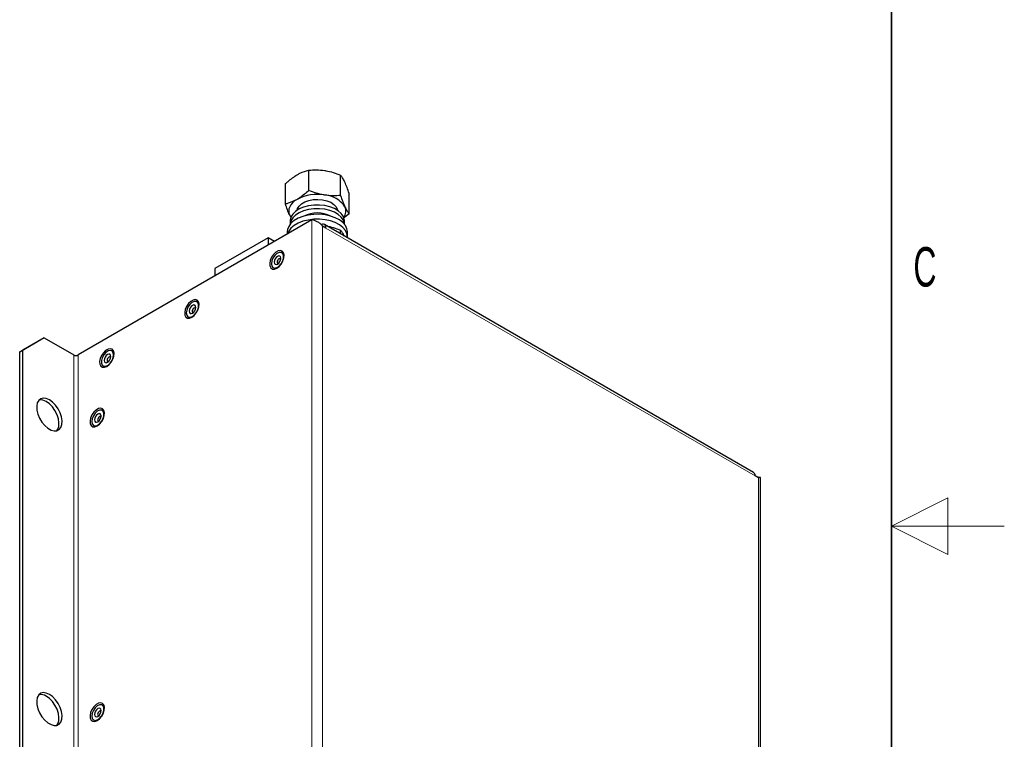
# Model space of a CAD drawing. Header units: millimetres. Extents: x 5 to 418, y 2 to 292.
# Tile 7 of 8: x 331 to 418, y 128 to 192. Entities that reach past the tile are written whole.
import ezdxf

# ---------------------------------------------------------------- set-up
doc = ezdxf.new("R2010")
doc.units = ezdxf.units.MM
doc.layers.add('SLD-0', color=7, linetype='Continuous')
doc.styles.add('SLDTEXTSTYLE0', font='TXT', dxfattribs={"width": 0.605})

msp = doc.modelspace()

# ---------------------------------------------------------------- linework, layer by layer
at = {"color": 7, "linetype": 'Continuous', "lineweight": 25}
for p, q in [((356.3044, 177.018), (356.3044, 178.8259)), ((359.1299, 176.5809), (359.1299, 178.3888)), ((354.2359, 175.8239), (354.2359, 177.6318)), ((359.887, 174.9497), (359.887, 176.7576)), ((354.6145, 174.8235), (354.7167, 174.6484)), ((354.7419, 174.5824), (354.6145, 174.8235)), ((359.887, 174.9497), (359.3932, 174.5552)), ((356.5901, 174.4066), (335.8483, 162.4326)), ((354.6615, 174.3528), (354.6615, 174.044)), ((357.8251, 173.6935), (357.5329, 173.8622)), ((395.7577, 152.021), (357.6871, 173.9987)), ((359.4615, 174.044), (359.4615, 174.3528)), ((354.3948, 173.373), (354.3948, 173.1393)), ((359.1299, 173.1658), (359.1299, 173.5113)), ((359.7281, 172.9375), (359.7281, 173.373)), ((352.6963, 172.8135), (347.9822, 170.0921)), ((352.6963, 172.8135), (352.6963, 172.1588)), ((353.2633, 172.4861), (352.6963, 172.8135)), ((347.9822, 170.0921), (347.9822, 169.4374)), ((330.6628, 162.7044), (332.5484, 163.7933)), ((332.8313, 163.9566), (330.9457, 162.8677)), ((332.5484, 163.7933), (332.8313, 163.9566)), ((332.8313, 163.9566), (335.4711, 162.4326)), ((330.9457, 162.8677), (330.6628, 162.7044)), ((330.6628, 101.736), (330.6628, 162.7044)), ((330.9457, 101.8993), (330.9457, 162.8677)), ((396.188, 151.5471), (395.8958, 151.7158)), ((396.3833, 86.7682), (396.3833, 151.5471))]:
    msp.add_line(p, q, dxfattribs=at)
at = {"color": 7, "linetype": 'Continuous', "lineweight": 18}
for p, q in [((356.5901, 109.0833), (356.5901, 174.4066)), ((357.5329, 173.8622), (357.5329, 109.6277)), ((395.8958, 151.7158), (357.8251, 173.6935)), ((335.4711, 162.4326), (335.4711, 97.1094)), ((335.8483, 97.1094), (335.8483, 162.4326)), ((396.188, 87.3125), (396.188, 151.5471))]:
    msp.add_line(p, q, dxfattribs=at)
at = {"color": 7, "linetype": 'Continuous', "lineweight": 25, "flags": 128}
for points in [[(355.2701, 176.2361), (355.0516, 176.0923), (354.8675, 175.9333), (354.721, 175.7617), (354.6145, 175.5805), (354.5498, 175.3929), (354.5281, 175.202), (354.5498, 175.0111), (354.6145, 174.8235)], [(359.4615, 174.3528), (359.4545, 174.458), (359.3689, 174.734), (359.1887, 174.9943), (358.9215, 175.2284), (358.5781, 175.4266), (358.1727, 175.5809), (357.7217, 175.6849), (357.2437, 175.7343), (356.7583, 175.7272), (356.2852, 175.6638), (355.844, 175.5468), (355.4526, 175.3809), (355.127, 175.1729), (354.8807, 174.9313), (354.7236, 174.666), (354.6622, 174.3879), (354.6615, 174.3528)], [(355.2821, 175.2825), (355.3135, 175.4104), (355.4438, 175.6375), (355.6614, 175.8411), (355.9544, 176.0103), (356.3072, 176.1359), (356.7005, 176.2111), (357.1134, 176.232), (357.5234, 176.1973), (357.9086, 176.109), (358.248, 175.9718), (358.5236, 175.793), (358.7202, 175.5825), (358.8275, 175.3514), (358.8409, 175.2825)], [(359.7281, 173.373), (359.6912, 173.6283), (359.56, 173.911), (359.3385, 174.1742), (359.0347, 174.4085), (358.6595, 174.6054), (358.2267, 174.7577), (357.7517, 174.86), (357.2517, 174.9085), (356.7449, 174.9015), (356.2495, 174.8393), (355.7835, 174.7241), (355.3636, 174.5601), (355.0052, 174.3531), (354.721, 174.1108), (354.5214, 173.8417), (354.4137, 173.5557), (354.3948, 173.373)], [(359.4615, 174.0262), (359.4545, 174.1314), (359.3689, 174.4074), (359.1887, 174.6677), (358.9215, 174.9018), (358.5781, 175.1), (358.1727, 175.2543), (357.7217, 175.3582), (357.2437, 175.4077), (356.7583, 175.4006), (356.2852, 175.3372), (355.844, 175.2202), (355.4526, 175.0543), (355.127, 174.8463), (354.8807, 174.6047), (354.7236, 174.3394), (354.6622, 174.0613), (354.6615, 174.0262)], [(359.721, 172.8246), (359.7274, 172.9009), (359.6912, 173.1928), (359.56, 173.4755), (359.3385, 173.7387), (359.0347, 173.973), (358.6595, 174.1699), (358.2267, 174.3222), (357.7517, 174.4245), (357.2517, 174.473), (356.7449, 174.466), (356.2495, 174.4038), (355.7835, 174.2886), (355.3636, 174.1246), (355.0052, 173.9176), (354.721, 173.6753), (354.5214, 173.4062), (354.4215, 173.1547)], [(357.8251, 173.6935), (357.8161, 173.7945), (357.7893, 173.8811), (357.7457, 173.9501), (357.6871, 173.9987), (357.6156, 174.0252), (357.5341, 174.0284), (357.4457, 174.0084), (357.4118, 173.9951)], [(353.4788, 170.1282), (353.687, 170.2885), (353.8726, 170.5116), (354.0155, 170.7735), (354.1003, 171.0456), (354.1177, 171.2985), (354.0659, 171.5049), (353.9505, 171.6423), (353.7839, 171.6958), (353.5843, 171.6597), (353.3733, 171.5379), (353.1737, 171.3435), (353.0071, 171.0977), (352.8917, 170.827), (352.8399, 170.5608), (352.8573, 170.328), (352.9421, 170.1538), (353.085, 170.057), (353.2706, 170.0482), (353.4788, 170.1282)], [(352.9864, 170.5214), (353.0233, 170.3147), (353.1291, 170.1784), (353.2895, 170.1312), (353.4828, 170.1792), (353.6829, 170.3162), (353.8628, 170.5235), (353.9982, 170.7731), (354.0708, 171.0314), (354.0708, 171.2635), (353.9982, 171.4379), (353.8628, 171.5313), (353.6829, 171.5309), (353.4828, 171.4368), (353.2895, 171.2617), (353.1291, 171.0292), (353.0233, 170.7709), (352.9864, 170.5214)], [(353.2362, 170.6657), (353.2589, 170.5475), (353.3232, 170.4734), (353.4196, 170.4547), (353.5332, 170.4942), (353.6469, 170.5859), (353.7432, 170.7159), (353.8076, 170.8643), (353.8302, 171.0086), (353.8076, 171.1268), (353.7432, 171.2009), (353.6469, 171.2196), (353.5332, 171.1801), (353.4196, 171.0884), (353.3232, 170.9584), (353.2589, 170.81), (353.2362, 170.6657)], [(353.8204, 170.9153), (353.8177, 170.9218), (353.7819, 170.963), (353.7284, 170.9734), (353.6652, 170.9515), (353.6021, 170.9005), (353.5486, 170.8283), (353.5128, 170.7458), (353.5002, 170.6657)], [(353.5002, 170.6657), (353.5128, 170.6), (353.5486, 170.5589), (353.6021, 170.5485), (353.6091, 170.5494)], [(345.9363, 165.774), (346.1445, 165.9343), (346.3301, 166.1575), (346.473, 166.4193), (346.5578, 166.6914), (346.5752, 166.9444), (346.5234, 167.1507), (346.408, 167.2881), (346.2415, 167.3416), (346.0419, 167.3055), (345.8308, 167.1837), (345.6312, 166.9893), (345.4646, 166.7435), (345.3492, 166.4728), (345.2974, 166.2067), (345.3148, 165.9739), (345.3996, 165.7996), (345.5425, 165.7028), (345.7282, 165.694), (345.9363, 165.774)], [(345.4439, 166.1673), (345.4809, 165.9605), (345.5866, 165.8243), (345.747, 165.777), (345.9403, 165.8251), (346.1404, 165.962), (346.3203, 166.1693), (346.4557, 166.4189), (346.5283, 166.6772), (346.5283, 166.9093), (346.4557, 167.0838), (346.3203, 167.1771), (346.1404, 167.1767), (345.9403, 167.0826), (345.747, 166.9075), (345.5866, 166.6751), (345.4809, 166.4167), (345.4439, 166.1673)], [(345.6938, 166.3115), (345.7164, 166.1933), (345.7808, 166.1192), (345.8771, 166.1005), (345.9908, 166.14), (346.1044, 166.2317), (346.2008, 166.3617), (346.2651, 166.5101), (346.2877, 166.6544), (346.2651, 166.7726), (346.2008, 166.8467), (346.1044, 166.8654), (345.9908, 166.8259), (345.8771, 166.7342), (345.7808, 166.6042), (345.7164, 166.4558), (345.6938, 166.3115)], [(346.2779, 166.5611), (346.2752, 166.5677), (346.2394, 166.6088), (346.1859, 166.6192), (346.1228, 166.5973), (346.0596, 166.5463), (346.0061, 166.4741), (345.9703, 166.3917), (345.9578, 166.3115)], [(345.9578, 166.3115), (345.9703, 166.2458), (346.0061, 166.2047), (346.0596, 166.1943), (346.0666, 166.1952)], [(338.3939, 161.4199), (338.602, 161.5802), (338.7876, 161.8033), (338.9306, 162.0651), (339.0153, 162.3372), (339.0328, 162.5902), (338.981, 162.7965), (338.8655, 162.9339), (338.699, 162.9874), (338.4994, 162.9513), (338.2883, 162.8295), (338.0887, 162.6351), (337.9222, 162.3893), (337.8067, 162.1187), (337.7549, 161.8525), (337.7724, 161.6197), (337.8571, 161.4454), (338.0001, 161.3486), (338.1857, 161.3398), (338.3939, 161.4199)], [(338.9951, 162.4445), (338.9582, 162.6512), (338.8524, 162.7875), (338.692, 162.8347), (338.4987, 162.7867), (338.2986, 162.6497), (338.1188, 162.4424), (337.9834, 162.1928), (337.9108, 161.9345), (337.9108, 161.7024), (337.9834, 161.528), (338.1188, 161.4346), (338.2986, 161.435), (338.4987, 161.5291), (338.692, 161.7042), (338.8524, 161.9367), (338.9582, 162.195), (338.9951, 162.4445)], [(338.7453, 162.3002), (338.7227, 162.4184), (338.6583, 162.4925), (338.5619, 162.5112), (338.4483, 162.4717), (338.3346, 162.38), (338.2383, 162.25), (338.1739, 162.1016), (338.1513, 161.9573), (338.1739, 161.8391), (338.2383, 161.765), (338.3346, 161.7463), (338.4483, 161.7858), (338.5619, 161.8775), (338.6583, 162.0075), (338.7227, 162.1559), (338.7453, 162.3002)], [(338.7354, 162.207), (338.7327, 162.2135), (338.6969, 162.2546), (338.6434, 162.265), (338.5803, 162.2431), (338.5171, 162.1921), (338.4636, 162.1199), (338.4278, 162.0375), (338.4153, 161.9573), (338.4278, 161.8917), (338.4636, 161.8505), (338.5171, 161.8401), (338.5242, 161.841)], [(333.3027, 158.4586), (333.0213, 158.58), (332.7576, 158.6116), (332.5282, 158.5516), (332.3474, 158.4036), (332.2267, 158.177), (332.1735, 157.886), (332.1914, 157.5489), (332.279, 157.1868), (332.431, 156.8226), (332.6377, 156.4791), (332.8862, 156.1778), (333.1609, 155.9378), (333.4445, 155.7741), (333.7192, 155.697), (333.9677, 155.7113), (334.1744, 155.8161), (334.3264, 156.0049), (334.414, 156.2658), (334.4318, 156.5823), (334.3787, 156.9347), (334.2579, 157.3007), (334.0772, 157.6574), (333.8477, 157.9823), (333.584, 158.2551), (333.3027, 158.4586)], [(333.9486, 155.7066), (334.0435, 155.8416), (334.1312, 156.1025), (334.149, 156.419), (334.0958, 156.7714), (333.9751, 157.1374), (333.7943, 157.4941), (333.5649, 157.8191), (333.3012, 158.0918), (333.0198, 158.2953)], [(337.5453, 156.1396), (337.7535, 156.2999), (337.9391, 156.5231), (338.082, 156.7849), (338.1668, 157.057), (338.1842, 157.31), (338.1324, 157.5163), (338.017, 157.6537), (337.8505, 157.7072), (337.6509, 157.6711), (337.4398, 157.5493), (337.2402, 157.3549), (337.0736, 157.1091), (336.9582, 156.8384), (336.9064, 156.5723), (336.9238, 156.3395), (337.0086, 156.1652), (337.1515, 156.0684), (337.3372, 156.0596), (337.5453, 156.1396)], [(337.0529, 156.5329), (337.0899, 156.3261), (337.1956, 156.1899), (337.356, 156.1426), (337.5493, 156.1907), (337.7494, 156.3276), (337.9293, 156.5349), (338.0647, 156.7845), (338.1373, 157.0428), (338.1373, 157.2749), (338.0647, 157.4494), (337.9293, 157.5427), (337.7494, 157.5423), (337.5493, 157.4482), (337.356, 157.2731), (337.1956, 157.0407), (337.0899, 156.7823), (337.0529, 156.5329)], [(337.3028, 156.6771), (337.3254, 156.5589), (337.3898, 156.4848), (337.4861, 156.4661), (337.5998, 156.5056), (337.7134, 156.5973), (337.8098, 156.7273), (337.8741, 156.8757), (337.8967, 157.02), (337.8741, 157.1382), (337.8098, 157.2123), (337.7134, 157.231), (337.5998, 157.1915), (337.4861, 157.0998), (337.3898, 156.9698), (337.3254, 156.8214), (337.3028, 156.6771)], [(337.8869, 156.9268), (337.8842, 156.9333), (337.8484, 156.9744), (337.7949, 156.9848), (337.7318, 156.9629), (337.6686, 156.9119), (337.6151, 156.8397), (337.5793, 156.7573), (337.5668, 156.6771)], [(337.5668, 156.6771), (337.5793, 156.6114), (337.6151, 156.5703), (337.6686, 156.5599), (337.6756, 156.5608)], [(333.3027, 132.3293), (333.0213, 132.4507), (332.7576, 132.4823), (332.5282, 132.4223), (332.3474, 132.2743), (332.2267, 132.0477), (332.1735, 131.7567), (332.1914, 131.4196), (332.279, 131.0575), (332.431, 130.6933), (332.6377, 130.3498), (332.8862, 130.0485), (333.1609, 129.8085), (333.4445, 129.6448), (333.7192, 129.5677), (333.9677, 129.582), (334.1744, 129.6868), (334.3264, 129.8756), (334.414, 130.1364), (334.4318, 130.453), (334.3787, 130.8054), (334.2579, 131.1714), (334.0772, 131.5281), (333.8477, 131.853), (333.584, 132.1258), (333.3027, 132.3293)], [(333.9486, 129.5773), (334.0435, 129.7123), (334.1312, 129.9732), (334.149, 130.2897), (334.0958, 130.6421), (333.9751, 131.0081), (333.7943, 131.3648), (333.5649, 131.6897), (333.3012, 131.9625), (333.0198, 132.166)], [(337.5453, 130.0103), (337.7535, 130.1706), (337.9391, 130.3938), (338.082, 130.6556), (338.1668, 130.9277), (338.1842, 131.1807), (338.1324, 131.387), (338.017, 131.5244), (337.8505, 131.5779), (337.6509, 131.5418), (337.4398, 131.42), (337.2402, 131.2256), (337.0736, 130.9798), (336.9582, 130.7091), (336.9064, 130.443), (336.9238, 130.2102), (337.0086, 130.0359), (337.1515, 129.9391), (337.3372, 129.9303), (337.5453, 130.0103)], [(337.0529, 130.4036), (337.0899, 130.1968), (337.1956, 130.0606), (337.356, 130.0133), (337.5493, 130.0614), (337.7494, 130.1983), (337.9293, 130.4056), (338.0647, 130.6552), (338.1373, 130.9135), (338.1373, 131.1456), (338.0647, 131.3201), (337.9293, 131.4134), (337.7494, 131.413), (337.5493, 131.3189), (337.356, 131.1438), (337.1956, 130.9114), (337.0899, 130.653), (337.0529, 130.4036)], [(337.3028, 130.5478), (337.3254, 130.4296), (337.3898, 130.3555), (337.4861, 130.3368), (337.5998, 130.3763), (337.7134, 130.468), (337.8098, 130.598), (337.8741, 130.7464), (337.8967, 130.8907), (337.8741, 131.0089), (337.8098, 131.083), (337.7134, 131.1017), (337.5998, 131.0622), (337.4861, 130.9705), (337.3898, 130.8405), (337.3254, 130.6921), (337.3028, 130.5478)], [(337.8869, 130.7974), (337.8842, 130.804), (337.8484, 130.8451), (337.7949, 130.8555), (337.7318, 130.8336), (337.6686, 130.7826), (337.6151, 130.7104), (337.5793, 130.628), (337.5668, 130.5478)], [(337.5668, 130.5478), (337.5793, 130.4821), (337.6151, 130.441), (337.6686, 130.4306), (337.6756, 130.4315)]]:
    msp.add_lwpolyline(points, dxfattribs=at)
at = {"color": 7, "linetype": 'Continuous', "lineweight": 25}
for centre, radius, start, end in [((357.0572, 172.7823), 3.8888, 80.228903, 117.357175), ((357.5786, 174.3062), 2.3126, 33.438879, 86.566498), ((358.6871, 175.1989), 0.9057, 322.561335, 24.919739), ((357.0615, 172.3755), 2.6589, 63.123199, 116.876801), ((335.6597, 162.7965), 0.4099, 242.609672, 297.390328), ((332.5246, 157.5646), 0.8827, 55.873477, 99.831304), ((395.5691, 151.7519), 0.3287, 353.701153, 54.986667), ((332.5246, 131.4353), 0.8827, 55.873477, 99.831304)]:
    msp.add_arc(centre, radius, start, end, dxfattribs=at)
for points, knots in [([(354.2359, 177.6318), (354.3115, 177.6998), (354.6484, 178.0031), (354.9985, 178.2343), (355.2701, 178.4136)], [0, 0, 0, 0, 0.2243922, 1, 1, 1, 1]), ([(355.2701, 178.4136), (355.355, 178.4603), (355.705, 178.6532), (356.046, 178.7514), (356.3044, 178.8259)], [0, 0, 0, 0, 0.2423865, 1, 1, 1, 1]), ([(356.3044, 178.8259), (356.5338, 178.842), (356.9969, 178.8746), (357.4756, 178.8198), (357.7171, 178.7921)], [0, 0, 0, 0, 0.49545796, 1, 1, 1, 1]), ([(357.7171, 178.7921), (357.7506, 178.7867), (358.0042, 178.7458), (358.4824, 178.6315), (358.9128, 178.4702), (359.1299, 178.3888)], [0, 0, 0, 0, 0.0700918, 0.5307854, 1, 1, 1, 1]), ([(359.5085, 177.758), (359.4995, 177.7771), (359.4316, 177.9218), (359.3034, 178.1575), (359.1881, 178.3112), (359.1299, 178.3888)], [0, 0, 0, 0, 0.0700918, 0.5307854, 1, 1, 1, 1]), ([(359.887, 176.7576), (359.8256, 176.9417), (359.7015, 177.3133), (359.5732, 177.6089), (359.5085, 177.758)], [0, 0, 0, 0, 0.49545796, 1, 1, 1, 1]), ([(356.3044, 177.018), (356.046, 176.7941), (355.705, 176.4986), (355.355, 176.2874), (355.2701, 176.2361)], [0, 0, 0, 0, 0.7576135, 1, 1, 1, 1]), ([(357.7171, 176.6147), (357.6837, 176.6201), (357.4301, 176.661), (356.9519, 176.7753), (356.5215, 176.9366), (356.3044, 177.018)], [0, 0, 0, 0, 0.0700918, 0.5307854, 1, 1, 1, 1]), ([(359.1299, 176.5809), (358.9005, 176.5647), (358.4374, 176.5321), (357.9587, 176.587), (357.7171, 176.6147)], [0, 0, 0, 0, 0.495458, 1, 1, 1, 1]), ([(359.1299, 176.5809), (359.1914, 176.3968), (359.3155, 176.0252), (359.4438, 175.7297), (359.5085, 175.5805)], [0, 0, 0, 0, 0.495458, 1, 1, 1, 1]), ([(355.2701, 176.2361), (354.9985, 176.1019), (354.6484, 175.9288), (354.3115, 175.8431), (354.2359, 175.8239)], [0, 0, 0, 0, 0.7756078, 1, 1, 1, 1]), ([(354.6145, 174.8235), (354.6055, 174.8431), (354.5375, 174.9911), (354.4094, 175.3075), (354.2941, 175.6507), (354.2359, 175.8239)], [0, 0, 0, 0, 0.0700918, 0.5307854, 1, 1, 1, 1]), ([(359.5085, 175.5805), (359.5175, 175.5614), (359.5854, 175.4167), (359.7135, 175.181), (359.8289, 175.0273), (359.887, 174.9497)], [0, 0, 0, 0, 0.0700918, 0.5307854, 1, 1, 1, 1]), ([(357.8922, 173.8803), (358.0874, 173.8388), (358.5067, 173.7496), (358.9128, 173.5944), (359.1299, 173.5113)], [0, 0, 0, 0, 0.4653575, 1, 1, 1, 1]), ([(359.4616, 172.9743), (359.4093, 173.0757), (359.2969, 173.2935), (359.1881, 173.4354), (359.1299, 173.5113)], [0, 0, 0, 0, 0.4653575, 1, 1, 1, 1]), ([(396.3115, 151.5471), (396.3089, 151.5473), (396.304, 151.5476), (396.2607, 151.5529), (396.1963, 151.5681), (396.1105, 151.5971), (396.0505, 151.6284), (396.0168, 151.646)], [0, 0, 0, 0, 0.2009863, 0.387865, 0.6000262, 0.7750098, 1, 1, 1, 1]), ([(396.3814, 151.5473), (396.382, 151.5474), (396.3995, 151.5514), (396.3414, 151.5647), (396.2378, 151.5528), (396.188, 151.5471)], [0, 0, 0, 0, 0.0191014, 0.5289218, 1, 1, 1, 1])]:
    msp.add_open_spline(points, degree=3, knots=knots, dxfattribs=at)
msp.add_open_spline([(357.5329, 173.8622), (357.464, 173.9392), (357.3263, 174.093), (357.0615, 174.2562), (356.7966, 174.3652), (356.6589, 174.3928), (356.5901, 174.4066)], degree=3, dxfattribs=at)
at = {"layer": 'SLD-0', "lineweight": 35}
msp.add_line((408, 12), (408, 282.5), dxfattribs=at)
at = {"layer": 'SLD-0', "lineweight": 18}
for p, q in [((413, 149.75), (408, 147.25)), ((413, 144.75), (413, 149.75)), ((418, 147.25), (408, 147.25)), ((408, 147.25), (413, 144.75))]:
    msp.add_line(p, q, dxfattribs=at)

# ---------------------------------------------------------------- texts
at = {"layer": 'SLD-0', "insert": (410.9597, 172.0011), "char_height": 3.5, "attachment_point": 2, "style": 'SLDTEXTSTYLE0'}
msp.add_mtext('C', dxfattribs=at)

doc.saveas('drawing.dxf')
